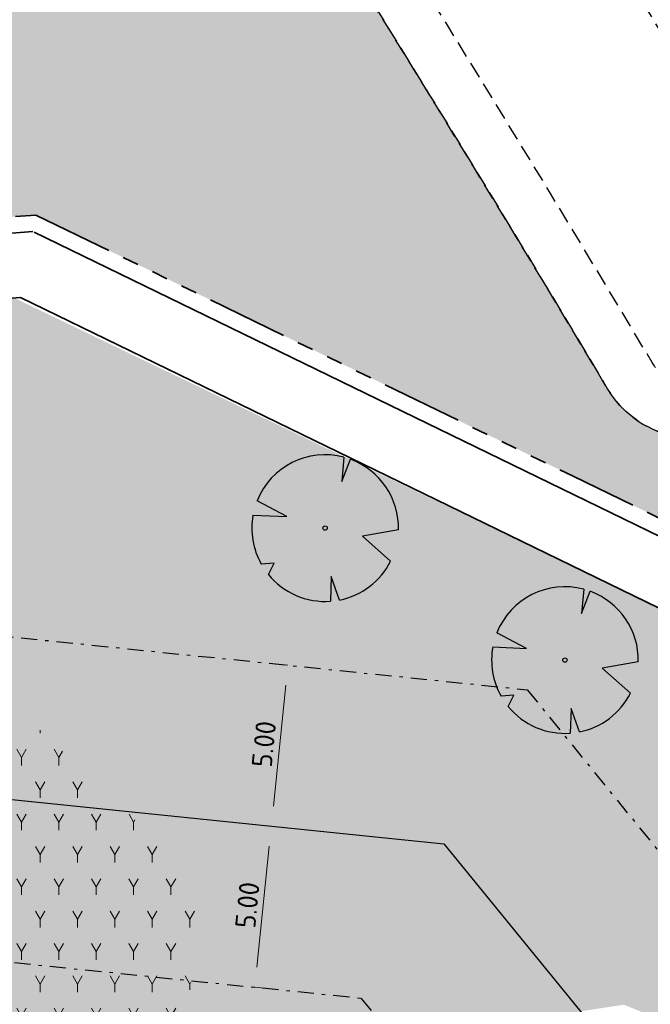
# Model space of a CAD drawing. Header units: metres. Extents: x 103263 to 106611, y 426963 to 428812.
# Tile 70 of 74: x 104631 to 104650, y 427919 to 427949. Entities that reach past the tile are written whole.
import ezdxf

# ---------------------------------------------------------------- set-up
doc = ezdxf.new("R2010")
doc.units = ezdxf.units.M
for name, pattern in [('DASHDOT', [1, 0.5, -0.25, 0, -0.25]), ('DASHED', [0.75, 0.5, -0.25]), ('VH-RWSBAND_110X220', [24, 10, -2, 2, -2, 2, -2, 2, -2])]:
    doc.linetypes.add(name, pattern=pattern)
doc.layers.add('kc-nieuwe-gasleiding-25-03-2004', color=30, linetype='Continuous')
doc.layers.add('N-WE-GR-BEPLANTING-A-250', color=7, linetype='Continuous', lineweight=18, true_color=0x00a500)
doc.layers.add('N-WE-GR-BEPLANTING-MAAIENGRAS-A-250', color=7, linetype='Continuous', lineweight=18, true_color=0xe6e6e6)
for name, color, linetype, lineweight in [('N-WE-GR-BOOM-S', 7, 'Continuous', 25), ('N-WE-VH-KANTOPSLUITING_TROTTOIRBAND_RWS_110 220-G', 210, 'VH-RWSBAND_110X220', 35), ('N-WE-VH-KANTVERHARDING-G', 210, 'Continuous', 35), ('N-WE-VH-KANTVERHARDING-M', 7, 'Continuous', 18), ('toekomstig', 254, 'DASHED', 25)]:
    doc.layers.add(name, color=color, linetype=linetype, lineweight=lineweight)
doc.styles.add('fase3$0$STANDARD', font='ISO')
doc.styles.add('NLCS-ISO-M250-T25', font='NLCS-ISO.ttf', dxfattribs={"height": 0.625})
doc.linetypes.add('fase3$0$GASLEIDING', pattern='A,5,-1,["X",fase3$0$STANDARD,S=1,R=0,X=-0.2,Y=-0.5],-1', length=7)
doc.dimstyles.new('NLCS-M250-T25-PIJL_L2_H1', dxfattribs={"dimscale": 0.25, "dimtxt": 2.5, "dimasz": 2.5, "dimexe": 2, "dimexo": 2, "dimgap": 0.7, "dimtad": 1, "dimzin": 0, "dimdsep": 46, "dimtxsty": 'NLCS-ISO-M250-T25', "dimcen": 0, "dimdle": 2, "dimclrd": 256, "dimclre": 256, "dimclrt": 256, "dimadec": 1, "dimazin": 0, "dimtfac": 1, "dimtdec": 3, "dimtofl": 0, "dimtmove": 0, "dimatfit": 3, "dimfxl": 2, "dimfxlon": 1, "dimtfillclr": 256, "dimtolj": 1, "dimtzin": 0, "dimlwd": -1, "dimlwe": -1, "dimarcsym": 0})
pattern_1 = [(60.00000000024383, (104639.955648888, 427910.1806441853), (-0.5773504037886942, 0.9999997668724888), [0.288676, -0.8660260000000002]), (120.0000000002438, (104639.955648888, 427910.1806441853), (-1.154700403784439, -2.331299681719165e-07), [0.288676, -0.8660260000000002]), (270, (104639.955648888, 427910.1806441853), (0.5773500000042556, -0.9999999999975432), [0.25, -1.75])]

# ---------------------------------------------------------------- blocks, each defined once
blk = doc.blocks.new('*U235')
at = {"ltscale": 20, "flags": 128}
for points in [[(0.5793388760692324, 2.190296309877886), (0.512674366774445, 1.442929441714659), (0.7783564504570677, 2.127719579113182)], [(-2.229457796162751, 0.4031898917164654), (-1.183538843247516, 0.3534729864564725), (-2.105046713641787, 0.837744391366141)], [(2.264866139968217, -0.05835501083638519), (1.153274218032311, -0.2475629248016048), (2.022349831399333, -1.021356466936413)], [(-1.754058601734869, -1.433978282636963), (-1.575691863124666, -1.088303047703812), (-1.973252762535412, -1.113243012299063)], [(0.446271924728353, -2.221250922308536), (0.1886407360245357, -1.498573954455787), (0.1622557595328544, -2.259803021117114)]]:
    blk.add_lwpolyline(points, dxfattribs=at)
blk.add_lwpolyline([(2.26486297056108, -0.05835493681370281, 0.3219436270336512), (0.7783549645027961, 2.127715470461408, 0.3219436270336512)], format="xyb", dxfattribs=at)
blk.add_circle((0, 0), 0.0675)
at = {"ltscale": 20}
for start, end in [(75.18440999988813, 158.298953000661), (169.7490490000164, 209.4302330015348), (281.3600670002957, 333.2046490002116), (219.2666920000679, 274.1068389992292)]:
    blk.add_arc((0, 0), 2.265614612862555, start, end, dxfattribs=at)
blk = doc.blocks.new('*U219')
at = {"ltscale": 20, "flags": 128}
for points in [[(0.5793388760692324, 2.190296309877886), (0.512674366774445, 1.442929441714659), (0.7783564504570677, 2.127719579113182)], [(-2.229457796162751, 0.4031898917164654), (-1.183538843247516, 0.3534729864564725), (-2.105046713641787, 0.837744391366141)], [(2.264866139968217, -0.05835501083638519), (1.153274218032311, -0.2475629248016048), (2.022349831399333, -1.021356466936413)], [(-1.754058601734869, -1.433978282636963), (-1.575691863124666, -1.088303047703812), (-1.973252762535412, -1.113243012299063)], [(0.446271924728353, -2.221250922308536), (0.1886407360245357, -1.498573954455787), (0.1622557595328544, -2.259803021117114)]]:
    blk.add_lwpolyline(points, dxfattribs=at)
blk.add_lwpolyline([(2.26486297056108, -0.05835493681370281, 0.3219436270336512), (0.7783549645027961, 2.127715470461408, 0.3219436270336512)], format="xyb", dxfattribs=at)
blk.add_circle((0, 0), 0.0675)
at = {"ltscale": 20}
for start, end in [(75.18440999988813, 158.298953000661), (169.7490490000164, 209.4302330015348), (281.3600670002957, 333.2046490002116), (219.2666920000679, 274.1068389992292)]:
    blk.add_arc((0, 0), 2.265614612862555, start, end, dxfattribs=at)
blk = doc.blocks.new('*D442')
at = {"layer": 'Defpoints', "color": 0, "ltscale": 0.1, "transparency": 16777216}
for p in [(104638.4381577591, 427924.0565052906), (104638.4381577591, 427924.0565052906), (104637.9283368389, 427919.0825649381)]:
    blk.add_point(p, dxfattribs=at)
at = {"layer": 'N-WE-VH-KANTVERHARDING-M', "ltscale": 0.1, "transparency": 16777216}
for p, q in [((104638.4381577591, 427924.0565052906), (104638.9355517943, 427924.0055231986)), ((104637.9920644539, 427919.7043074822), (104638.374430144, 427923.4347627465)), ((104637.9283368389, 427919.0825649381), (104638.4257308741, 427919.0315828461))]:
    blk.add_line(p, q, dxfattribs=at)
for points in [[(104638.2708063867, 427923.4453840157), (104638.4780539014, 427923.4241414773), (104638.4381577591, 427924.0565052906)], [(104637.8884406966, 427919.7149287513), (104638.0956882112, 427919.693686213), (104637.9283368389, 427919.0825649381)]]:
    blk.add_solid(points, dxfattribs=at)
at = {"layer": 'N-WE-VH-KANTVERHARDING-M', "ltscale": 0.1, "transparency": 16777216, "insert": (104637.6982881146, 427921.6192426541), "char_height": 0.625, "attachment_point": 5, "rotation": 84.14771181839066, "style": 'NLCS-ISO-M250-T25'}
blk.add_mtext('\\A1;5.00', dxfattribs=at)
blk = doc.blocks.new('*D443')
at = {"layer": 'Defpoints', "color": 0, "ltscale": 0.1, "transparency": 16777216}
for p in [(104638.9479786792, 427929.0304456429), (104638.9479786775, 427929.0304456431), (104638.438157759, 427924.0565052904)]:
    blk.add_point(p, dxfattribs=at)
at = {"layer": 'N-WE-VH-KANTVERHARDING-M', "ltscale": 0.1, "transparency": 16777216}
for p, q in [((104638.9479786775, 427929.0304456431), (104638.4505846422, 427929.081427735)), ((104638.5018853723, 427924.6782478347), (104638.8842510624, 427928.408703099)), ((104638.4381577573, 427924.0565052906), (104637.9407637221, 427924.1074873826))]:
    blk.add_line(p, q, dxfattribs=at)
for points in [[(104638.7806273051, 427928.4193243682), (104638.9878748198, 427928.3980818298), (104638.9479786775, 427929.0304456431)], [(104638.398261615, 427924.6888691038), (104638.6055091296, 427924.6676265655), (104638.4381577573, 427924.0565052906)]]:
    blk.add_solid(points, dxfattribs=at)
at = {"layer": 'N-WE-VH-KANTVERHARDING-M', "ltscale": 0.1, "transparency": 16777216, "insert": (104638.208109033, 427926.5931830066), "char_height": 0.625, "attachment_point": 5, "rotation": 84.14771181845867, "style": 'NLCS-ISO-M250-T25'}
blk.add_mtext('\\A1;5.00', dxfattribs=at)

msp = doc.modelspace()

# ---------------------------------------------------------------- hatches: boundary and pattern name
at = {"layer": 'N-WE-GR-BEPLANTING-A-250'}
h = msp.add_hatch(dxfattribs=at)
h.set_pattern_fill('AGR-BEPLANTING_SOORT_01', color=256, scale=0.2, angle=2.438340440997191e-10, style=0, pattern_type=2)
h.set_pattern_definition(pattern_1)
edge = h.paths.add_edge_path()
edge.add_line((104659.3303647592, 427926.4612525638), (104651.7230013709, 427930.1607831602))
edge.add_line((104651.7230013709, 427930.1607831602), (104630.4938774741, 427940.376883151))
edge.add_line((104630.4938774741, 427940.376883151), (104615.8207720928, 427939.2164508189))
edge.add_line((104615.8207720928, 427939.2164508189), (104614.2376933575, 427936.9417769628))
edge.add_line((104614.2376933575, 427936.9417769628), (104618.9005509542, 427931.7673681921))
edge.add_line((104618.9005509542, 427931.7673681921), (104620.0012690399, 427927.1015558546))
edge.add_line((104620.0012690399, 427927.1015558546), (104630.0898014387, 427928.1712134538))
edge.add_line((104630.0898014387, 427928.1712134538), (104636.2878124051, 427922.2964945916))
edge.add_line((104636.2878124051, 427922.2964945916), (104635.6264533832, 427916.4450273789))
edge.add_line((104635.6264533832, 427916.4450273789), (104649.3272545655, 427918.542081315))
edge.add_line((104649.3272545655, 427918.542081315), (104660.6366545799, 427913.9924327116))
edge.add_line((104660.6366545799, 427913.9924327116), (104663.6131149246, 427914.9011601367))
edge.add_line((104663.6131149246, 427914.9011601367), (104665.8010621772, 427914.1757056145))
edge.add_line((104665.8010621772, 427914.1757056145), (104667.1001514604, 427911.8641044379))
edge.add_line((104667.1001514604, 427911.8641044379), (104668.6199794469, 427908.9346376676))
edge.add_line((104668.6199794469, 427908.9346376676), (104670.7094656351, 427905.0285698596))
edge.add_line((104670.7094656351, 427905.0285698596), (104666.1406019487, 427898.7868442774))
edge.add_line((104666.1406019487, 427898.7868442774), (104659.3938611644, 427895.167689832))
edge.add_line((104659.3938611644, 427895.167689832), (104659.8848710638, 427894.6055145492))
edge.add_arc((2471945.486461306, 2366238.399359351), 3059610.724035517, 219.310766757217, 219.311095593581)
edge.add_arc((104633.1765330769, 427844.6214640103), 52.49880512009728, 34.46647924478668, 43.892134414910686, ccw=False)
edge.add_arc((104561.2641716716, 427811.9097585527), 131.0209486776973, 20.525008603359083, 28.4523627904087, ccw=False)
edge.add_arc((104687.2521040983, 427859.0575428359), 3.499999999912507, 200.2204952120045, 290.1774694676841)
edge.add_arc((104734.3333150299, 427775.8055196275), 92.1906331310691, 116.25824959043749, 119.84127220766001, ccw=False)
edge.add_line((104693.54653613, 427858.4829137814), (104693.7189308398, 427859.7056682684))
edge.add_line((104693.7189308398, 427859.7056682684), (104675.3548332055, 427897.7132286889))
edge.add_line((104675.3548332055, 427897.7132286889), (104665.2685288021, 427916.3479826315))
edge.add_line((104665.2685288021, 427916.3479826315), (104661.1353112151, 427923.4013750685))
edge.add_line((104661.1353112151, 427923.4013750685), (104659.3303647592, 427926.4612525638))
edge = h.paths.add_edge_path()
edge.add_line((104670.1550383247, 427924.7248936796), (104658.9175619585, 427940.3055199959))
edge.add_line((104658.9175619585, 427940.3055199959), (104653.2284554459, 427936.5817013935))
edge.add_arc((104651.4900431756, 427939.1483963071), 3.100000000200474, 210.78231766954, 304.10962921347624, ccw=False)
edge.add_arc((104006.7206265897, 427555.0583306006), 747.4016849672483, 30.78231766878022, 33.22624458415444)
edge.add_line((104631.9321601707, 427964.5944303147), (104627.9856486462, 427961.7680270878))
edge.add_line((104627.9856486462, 427961.7680270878), (104626.3177951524, 427960.5509960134))
edge.add_line((104626.3177951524, 427960.5509960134), (104625.9700455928, 427960.9459651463))
edge.add_line((104625.9700455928, 427960.9459651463), (104624.1400822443, 427949.0979709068))
edge.add_line((104624.1400822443, 427949.0979709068), (104623.8429765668, 427947.1743769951))
edge.add_line((104623.8429765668, 427947.1743769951), (104618.5678430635, 427941.9415107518))
edge.add_line((104618.5678430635, 427941.9415107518), (104631.1659005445, 427942.9378365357))
edge.add_line((104631.1659005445, 427942.9378365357), (104634.7839139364, 427941.1783634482))
edge.add_line((104634.7839139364, 427941.1783634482), (104651.5656544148, 427933.0172491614))
edge.add_line((104651.5656544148, 427933.0172491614), (104660.8855343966, 427928.4849060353))
edge.add_line((104660.8855343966, 427928.4849060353), (104667.4835066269, 427917.5208487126))
edge.add_line((104667.4835066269, 427917.5208487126), (104673.5438381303, 427906.5821909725))
edge.add_line((104673.5438381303, 427906.5821909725), (104680.5943660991, 427892.6833740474))
edge.add_line((104680.5943660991, 427892.6833740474), (104687.9966658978, 427877.3128729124))
edge.add_line((104687.9966658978, 427877.3128729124), (104695.9848212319, 427860.7641181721))
edge.add_line((104695.9848212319, 427860.7641181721), (104701.3449330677, 427863.4087762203))
edge.add_line((104701.3449330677, 427863.4087762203), (104685.8327935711, 427895.5793691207))
edge.add_line((104685.8327935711, 427895.5793691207), (104682.0114505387, 427903.4467681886))
edge.add_line((104682.0114505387, 427903.4467681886), (104677.8967674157, 427911.1612343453))
edge.add_line((104677.8967674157, 427911.1612343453), (104670.1550383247, 427924.7248936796))
h = msp.add_hatch(dxfattribs=at)
h.set_pattern_fill('AGR-BEPLANTING_SOORT_01', color=256, scale=0.2, angle=2.438340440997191e-10, style=0, pattern_type=2)
h.set_pattern_definition(pattern_1)
edge = h.paths.add_edge_path()
edge.add_arc((104630.5938993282, 427908.4100770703), 3.31125496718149, 279.2825280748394, 279.3535644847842)
edge.add_line((104631.1320654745, 427905.1428478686), (104635.4519229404, 427914.9008446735))
edge.add_line((104635.4519229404, 427914.9008446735), (104636.2878124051, 427922.2964945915))
edge.add_line((104636.2878124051, 427922.2964945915), (104630.0898014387, 427928.1712134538))
edge.add_line((104630.0898014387, 427928.1712134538), (104618.4977022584, 427926.942137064))
edge.add_line((104618.4977022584, 427926.942137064), (104605.0520594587, 427916.5566048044))
edge.add_line((104605.0520594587, 427916.5566048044), (104603.9724166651, 427911.5192502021))
edge.add_line((104603.9724166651, 427911.5192502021), (104606.958618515, 427907.5131852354))
edge.add_line((104606.958618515, 427907.5131852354), (104616.530222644, 427898.5797439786))
edge.add_arc((104608.8531999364, 427907.97529183), 12.13313632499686, 309.2519678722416, 334.4512128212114)
edge.add_arc((104616.7002096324, 427904.3473477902), 3.490529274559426, 332.6279519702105, 384.1067227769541)
edge.add_arc((104628.4248242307, 427909.1276978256), 9.173877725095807, 157.7776215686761, 201.449324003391, ccw=False)
edge.add_arc((104615.0460117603, 427914.6579644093), 5.303090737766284, 337.1337207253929, 369.0921691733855)
edge.add_arc((104620.6506571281, 427915.5497455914), 0.3720913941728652, 26.831462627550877, 188.3088045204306, ccw=False)
edge.add_arc((104635.7068993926, 427922.482624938), 16.20390868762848, 204.6760642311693, 216.715790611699)
edge.add_arc((104631.2808449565, 427918.7816806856), 10.44826054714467, 214.9573219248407, 244.4426614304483)
edge.add_arc((104623.1535187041, 427904.7346444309), 5.870048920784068, 17.199265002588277, 51.92767753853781, ccw=False)
edge.add_arc((104630.7311060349, 427907.2079863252), 2.103587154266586, 200.5262125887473, 280.8758556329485)
at = {"layer": 'N-WE-GR-BEPLANTING-MAAIENGRAS-A-250', "transparency": 33554539}
h = msp.add_hatch(color=256, dxfattribs=at)
edge = h.paths.add_edge_path()
edge.add_line((104631.3733570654, 427905.6878942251), (104631.1320654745, 427905.1428478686))
edge.add_line((104631.1320654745, 427905.1428478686), (104635.4519229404, 427914.9008446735))
edge.add_line((104635.4519229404, 427914.9008446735), (104636.2878124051, 427922.2964945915))
edge.add_line((104636.2878124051, 427922.2964945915), (104630.0898014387, 427928.1712134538))
edge.add_line((104630.0898014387, 427928.1712134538), (104618.4977022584, 427926.942137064))
edge.add_line((104618.4977022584, 427926.942137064), (104605.0520594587, 427916.5566048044))
edge.add_line((104605.0520594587, 427916.5566048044), (104603.9724166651, 427911.5192502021))
edge.add_line((104603.9724166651, 427911.5192502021), (104606.958618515, 427907.5131852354))
edge.add_line((104606.958618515, 427907.5131852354), (104616.1586124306, 427898.9265780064))
edge.add_arc((104613.5605367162, 427905.0510887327), 6.652791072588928, 292.9871187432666, 339.6955983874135)
edge.add_arc((104616.7002096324, 427904.3473477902), 3.490529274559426, 332.6279519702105, 384.1067227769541)
edge.add_arc((104628.4248242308, 427909.1276978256), 9.173877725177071, 157.7776215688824, 201.4493240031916, ccw=False)
edge.add_arc((104615.0460117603, 427914.6579644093), 5.303090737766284, 337.1337207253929, 369.0921691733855)
edge.add_arc((104620.6506571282, 427915.5497455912), 0.3720913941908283, 26.831462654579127, 188.3088044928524, ccw=False)
edge.add_arc((104635.7068993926, 427922.482624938), 16.20390868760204, 204.6760642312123, 216.7157906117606)
edge.add_arc((104631.2808449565, 427918.7816806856), 10.44826054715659, 214.957321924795, 244.4426614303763)
edge.add_arc((104623.1535187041, 427904.7346444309), 5.870048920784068, 17.199265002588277, 51.92767753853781, ccw=False)
edge.add_arc((104630.7311060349, 427907.2079863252), 2.103587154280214, 200.5262125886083, 244.2325444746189)
edge.add_line((104629.816635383, 427905.3135675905), (104631.3733570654, 427905.6878942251))

# ---------------------------------------------------------------- linework, layer by layer
at = {"layer": 'kc-nieuwe-gasleiding-25-03-2004', "linetype": 'DASHDOT'}
for points in [[(104611.0118281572, 427931.8938563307), (104646.3386961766, 427928.2729089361), (104654.3360892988, 427918.4584698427), (104657.0591138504, 427915.1147562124), (104661.5981538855, 427909.5259381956), (104664.2471812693, 427906.2771310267), (104679.7892657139, 427887.1645677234), (104684.506726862, 427881.3674065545), (104697.2088159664, 427877.4899267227), (104703.364763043, 427880.7951849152)], [(104614.0881718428, 427921.5261436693), (104641.2013038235, 427918.7470910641), (104646.5839107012, 427912.1415301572), (104649.3008863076, 427908.8052435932), (104653.8418461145, 427903.2140618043), (104656.4928187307, 427899.9628689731), (104672.0307342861, 427880.8554322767), (104678.6732732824, 427872.6925934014), (104698.2711840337, 427866.7100732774), (104708.095236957, 427871.9848150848)]]:
    msp.add_lwpolyline(points, dxfattribs=at)
at = {"layer": 'kc-nieuwe-gasleiding-25-03-2004', "linetype": 'fase3$0$GASLEIDING', "ltscale": 0.4}
msp.add_lwpolyline([(104612.55, 427926.71), (104643.77, 427923.51), (104650.46, 427915.3), (104653.18, 427911.96), (104657.72, 427906.37), (104660.37, 427903.12), (104675.91, 427884.01), (104681.59, 427877.03), (104697.74, 427872.1), (104705.73, 427876.39)], dxfattribs=at)
at = {"layer": 'N-WE-VH-KANTOPSLUITING_TROTTOIRBAND_RWS_110 220-G', "ltscale": 0.25, "flags": 128}
for points in [[(104618.5678430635, 427941.9415107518), (104631.1659005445, 427942.9378365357)], [(104631.1659005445, 427942.9378365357), (104647.7660629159, 427934.865025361), (104660.8855343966, 427928.4849060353)]]:
    msp.add_lwpolyline(points, dxfattribs=at)
at = {"layer": 'N-WE-VH-KANTVERHARDING-G'}
for points in [[(104618.0184288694, 427941.3964987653), (104631.0696349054, 427942.4286621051)], [(104631.1127301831, 427942.4077044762), (104647.7974321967, 427934.2937808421), (104660.7468781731, 427927.9963464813)], [(104615.8207720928, 427939.2164508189), (104630.684571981, 427940.3919643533)], [(104630.684571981, 427940.3919643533), (104646.9227586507, 427932.4951852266), (104659.3303647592, 427926.4612525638)]]:
    msp.add_lwpolyline(points, dxfattribs=at)
at = {"layer": 'toekomstig', "flags": 128}
for points in [[(104648.2412047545, 427976.1957166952, 0.0007056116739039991), (104647.0499884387, 427978.0047341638), (104639.9728257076, 427972.9337894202, -0.0098418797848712), (104655.9281531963, 427947.6877158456), (104655.7043780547, 427947.5368678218), (104653.7696310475, 427946.2326444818, 0.009851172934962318), (104637.8577660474, 427971.4183541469), (104630.7803802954, 427966.347404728, -0.01136573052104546), (104648.8267777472, 427937.5618852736, 0.4313267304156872), (104653.228455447, 427936.5817013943), (104658.8584400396, 427940.387491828)], [(104657.9220541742, 427941.685779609), (104652.33169868, 427937.9067780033, -0.4314433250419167), (104650.2013663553, 427938.3807296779, 0.01085203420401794), (104632.9618309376, 427965.9421074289), (104637.4364201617, 427969.148152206, -0.009334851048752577), (104652.4546407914, 427945.3151377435, 0.4287915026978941), (104654.5768480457, 427944.8472057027), (104656.5987190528, 427946.2101597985), (104656.9014255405, 427946.4142158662, 0.3998373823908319), (104657.3466015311, 427948.434096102, 0.009366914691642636), (104642.1550094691, 427972.5290448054), (104646.6294470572, 427975.7350790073, -0.009459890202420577), (104662.0856830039, 427951.226052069), (104662.817769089, 427950.0343574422), (104664.2060463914, 427950.7659838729), (104664.2243038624, 427950.778335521)], [(104640.9264027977, 427971.3940323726, -0.01167336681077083), (104659.6928473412, 427941.2966209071, -0.00858708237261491)], [(104638.8364561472, 427970.0221274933, -0.01174806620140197), (104657.6562964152, 427939.8290358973, -0.008623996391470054)], [(104659.1595137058, 427939.0453186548), (104658.955540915, 427939.3235744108), (104658.531704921, 427939.0633338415), (104658.0529748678, 427939.8430086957), (104653.2284554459, 427936.5817013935, -0.4313267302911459), (104648.8267777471, 427937.5618852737, 0.01066404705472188), (104631.9321601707, 427964.5944303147), (104627.9856486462, 427961.7680270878), (104626.3177951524, 427960.5509960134)]]:
    msp.add_lwpolyline(points, format="xyb", dxfattribs=at)

# ---------------------------------------------------------------- block references
at = {"layer": 'N-WE-GR-BOOM-S'}
for name, p in [('*U235', (104640.0995301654, 427933.2657246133)), ('*U219', (104647.5079999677, 427929.1896214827))]:
    msp.add_blockref(name, p, dxfattribs=at)

# ---------------------------------------------------------------- dimensions: what is measured, and where the dimension line sits
at = {"layer": 'N-WE-VH-KANTVERHARDING-M', "ltscale": 0.1}
for p1, p2, distance, picture, middle in [((104638.438157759, 427924.0565052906), (104638.9479786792, 427929.030445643), 1.7055706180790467e-09, '*D443', (104638.208109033, 427926.5931830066)), ((104637.9283368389, 427919.0825649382), (104638.438157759, 427924.0565052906), -1.0133254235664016e-10, '*D442', (104637.6982881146, 427921.6192426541))]:
    dim = msp.add_aligned_dim(p1=p1, p2=p2, distance=distance, dimstyle='NLCS-M250-T25-PIJL_L2_H1', dxfattribs=at)
    dim.commit()
    dim.dimension.update_dxf_attribs({"geometry": picture, "text_midpoint": middle})

doc.saveas('drawing.dxf')
